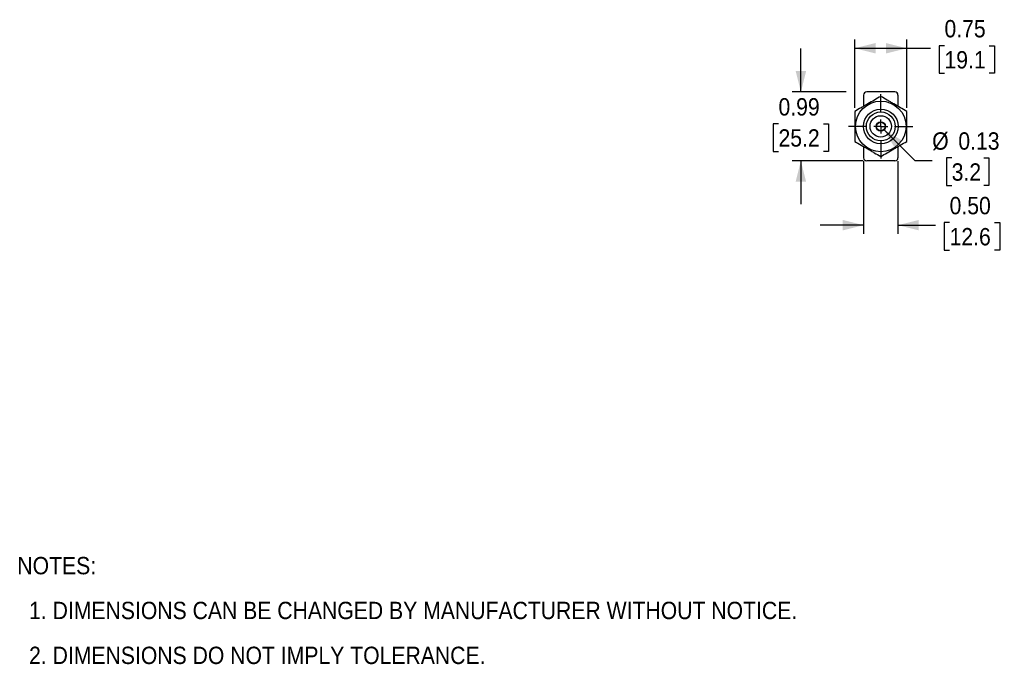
# Model space of a CAD drawing. Header units: inches. Extents: x 0.7 to 40, y 0 to 26.3.
# Tile 1 of 21: x 0.7 to 14.9, y 0.7 to 9.9. Entities that reach past the tile are written whole.
import ezdxf

# ---------------------------------------------------------------- set-up
doc = ezdxf.new("R2010")
doc.units = ezdxf.units.IN
doc.header["$MEASUREMENT"] = 0
doc.linetypes.add('SLD-Center', pattern=[1.45, 0.7, -0.25, 0.25, -0.25])
doc.linetypes.add('SLD-Solid', pattern=[0])
doc.layers.add('CENTER', color=40, linetype='SLD-Center')
doc.layers.add('DIMENSIONS', color=140, linetype='SLD-Solid', lineweight=25)
doc.layers.add('TEXT', color=140, linetype='SLD-Solid', lineweight=25)
doc.styles.add('SLDTEXTSTYLE0', font='GOTHIC.TTF', dxfattribs={"width": 0.913})
doc.dimstyles.new('SLDDIMSTYLE0', dxfattribs={"dimtxt": 0.25, "dimasz": 0.3, "dimexe": 0, "dimexo": 0.0625, "dimgap": 0.0625, "dimtad": 0, "dimtih": 1, "dimtoh": 1, "dimrnd": 1e-09, "dimdsep": 46, "dimtxsty": 'SLDTEXTSTYLE0', "dimsah": 1, "dimcen": 0.09, "dimadec": 0, "dimazin": 2, "dimtfac": 1, "dimtofl": 0, "dimtmove": 0, "dimatfit": 3, "dimfxl": 0, "dimfrac": 2, "dimtolj": 1, "dimtzin": 12, "dimarcsym": 0})
doc.dimstyles.new('SLDDIMSTYLE1', dxfattribs={"dimtxt": 0.25, "dimasz": 0.3, "dimexe": 0, "dimexo": 0.0625, "dimgap": 0.0625, "dimtad": 0, "dimtih": 1, "dimtoh": 1, "dimrnd": 1e-09, "dimdsep": 46, "dimtxsty": 'SLDTEXTSTYLE0', "dimsah": 1, "dimcen": 0.09, "dimadec": 0, "dimazin": 2, "dimtfac": 1, "dimtmove": 0, "dimatfit": 0, "dimfxl": 0, "dimfrac": 2, "dimtolj": 1, "dimtzin": 12, "dimarcsym": 0})
doc.dimstyles.new('SLDDIMSTYLE2', dxfattribs={"dimtxt": 0.25, "dimasz": 0.3, "dimexe": 0, "dimexo": 0.0625, "dimgap": 0.0625, "dimtad": 0, "dimtih": 1, "dimtoh": 1, "dimrnd": 1e-09, "dimzin": 0, "dimdsep": 46, "dimtxsty": 'SLDTEXTSTYLE0', "dimsah": 1, "dimcen": 0.09, "dimadec": 0, "dimazin": 0, "dimtfac": 1, "dimtmove": 0, "dimatfit": 0, "dimfxl": 0, "dimfrac": 2, "dimtolj": 1, "dimtzin": 12, "dimarcsym": 0})
doc.dimstyles.new('SLDDIMSTYLE3', dxfattribs={"dimtxt": 0.25, "dimasz": 0.3, "dimexe": 0, "dimexo": 0.0625, "dimgap": 0.0625, "dimtad": 0, "dimtih": 1, "dimtoh": 1, "dimrnd": 1e-09, "dimdsep": 46, "dimtxsty": 'SLDTEXTSTYLE0', "dimsah": 1, "dimcen": 0, "dimadec": 0, "dimazin": 2, "dimtfac": 1, "dimtofl": 0, "dimtmove": 0, "dimatfit": 3, "dimfxl": 0, "dimfrac": 2, "dimtolj": 1, "dimtzin": 12, "dimarcsym": 0})

# ---------------------------------------------------------------- blocks, each defined once
blk = doc.blocks.new('SW_NOTE_0')
at = {"layer": 'TEXT', "color": 0, "char_height": 0.25, "attachment_point": 1, "style": 'SLDTEXTSTYLE0'}
for s, insert in [('NOTES:', (0, 0.319)), ('  1. DIMENSIONS CAN BE CHANGED BY MANUFACTURER WITHOUT NOTICE.', (0, -0.327)), ('  2. DIMENSIONS DO NOT IMPLY TOLERANCE.', (0, -0.974))]:
    blk.add_mtext(s, dxfattribs=dict(at, insert=insert))
blk = doc.blocks.new('_D')
at = {"layer": 'DIMENSIONS'}
for p, q in [((12.705, 8.676), (12.705, 9.661)), ((13.455, 8.676), (13.455, 9.661)), ((12.705, 9.536), (13.455, 9.536)), ((13.455, 9.536), (13.795, 9.536)), ((13.998, 9.573), (13.922, 9.573)), ((13.922, 9.573), (13.922, 9.176)), ((14.644, 9.573), (14.72, 9.573)), ((14.72, 9.573), (14.72, 9.176)), ((13.922, 9.176), (13.998, 9.176)), ((14.72, 9.176), (14.644, 9.176))]:
    blk.add_line(p, q, dxfattribs=at)
for points in [[(12.705, 9.536), (13.005, 9.461), (13.005, 9.611)], [(13.455, 9.536), (13.155, 9.611), (13.155, 9.461)]]:
    blk.add_solid(points, dxfattribs=at)
at = {"layer": 'DIMENSIONS', "char_height": 0.25, "attachment_point": 1, "style": 'SLDTEXTSTYLE0'}
for s, insert in [('0.75', (13.998, 9.943)), ('19.1', (13.998, 9.495))]:
    blk.add_mtext(s, dxfattribs=dict(at, insert=insert))
blk = doc.blocks.new('_D_1')
at = {"layer": 'DIMENSIONS'}
for p, q in [((11.928, 8.906), (11.928, 9.531)), ((12.58, 8.906), (11.803, 8.906)), ((11.605, 8.446), (11.529, 8.446)), ((11.529, 8.446), (11.529, 8.05)), ((12.252, 8.446), (12.328, 8.446)), ((12.328, 8.446), (12.328, 8.05)), ((11.529, 8.05), (11.605, 8.05)), ((12.328, 8.05), (12.252, 8.05)), ((12.827, 7.913), (11.803, 7.913)), ((11.928, 7.913), (11.928, 7.288))]:
    blk.add_line(p, q, dxfattribs=at)
for points in [[(11.928, 8.906), (12.003, 9.206), (11.853, 9.206)], [(11.928, 7.913), (11.853, 7.613), (12.003, 7.613)]]:
    blk.add_solid(points, dxfattribs=at)
at = {"layer": 'DIMENSIONS', "char_height": 0.25, "attachment_point": 1, "style": 'SLDTEXTSTYLE0'}
for s, insert in [('0.99', (11.605, 8.817)), ('25.2', (11.605, 8.369))]:
    blk.add_mtext(s, dxfattribs=dict(at, insert=insert))
blk = doc.blocks.new('_D_2')
at = {"layer": 'DIMENSIONS'}
for p, q in [((12.832, 7.908), (12.832, 6.862)), ((13.327, 7.908), (13.327, 6.862)), ((12.832, 6.987), (12.207, 6.987)), ((13.327, 6.987), (13.87, 6.987)), ((14.072, 7.024), (13.996, 7.024)), ((13.996, 7.024), (13.996, 6.627)), ((14.719, 7.024), (14.795, 7.024)), ((14.795, 7.024), (14.795, 6.627)), ((13.996, 6.627), (14.072, 6.627)), ((14.795, 6.627), (14.719, 6.627))]:
    blk.add_line(p, q, dxfattribs=at)
for points in [[(12.832, 6.987), (12.532, 7.062), (12.532, 6.912)], [(13.327, 6.987), (13.627, 6.912), (13.627, 7.062)]]:
    blk.add_solid(points, dxfattribs=at)
at = {"layer": 'DIMENSIONS', "char_height": 0.25, "attachment_point": 1, "style": 'SLDTEXTSTYLE0'}
for s, insert in [('0.50', (14.072, 7.394)), ('12.6', (14.072, 6.946))]:
    blk.add_mtext(s, dxfattribs=dict(at, insert=insert))
blk = doc.blocks.new('_D_3')
at = {"layer": 'DIMENSIONS'}
for p, q in [((13.124, 8.365), (13.571, 7.918)), ((14.102, 7.955), (14.026, 7.955)), ((14.026, 7.955), (14.026, 7.558)), ((14.564, 7.955), (14.64, 7.955)), ((14.64, 7.955), (14.64, 7.558)), ((13.571, 7.918), (13.821, 7.918)), ((14.026, 7.558), (14.102, 7.558)), ((14.64, 7.558), (14.564, 7.558))]:
    blk.add_line(p, q, dxfattribs=at)
blk.add_solid([(13.124, 8.365), (13.283, 8.1), (13.389, 8.206)], dxfattribs=at)
at = {"layer": 'DIMENSIONS', "char_height": 0.25, "attachment_point": 1, "style": 'SLDTEXTSTYLE0'}
for s, insert in [('%%c', (13.821, 8.325)), ('0.13', (14.198, 8.325)), ('3.2', (14.102, 7.878))]:
    blk.add_mtext(s, dxfattribs=dict(at, insert=insert))
blk = doc.blocks.new('SW_CENTERMARKSYMBOL_0')
at = {"layer": 'CENTER', "color": 0}
for p, q in [((0, 0.2), (0, 0.464)), ((-0.2, 0), (-0.464, 0)), ((0, 0), (-0.1, 0)), ((0, 0), (0, 0.1)), ((0, 0), (0, -0.1)), ((0, 0), (0.1, 0)), ((0.2, 0), (0.464, 0)), ((0, -0.2), (0, -0.464))]:
    blk.add_line(p, q, dxfattribs=at)

msp = doc.modelspace()

# ---------------------------------------------------------------- linework, layer by layer
for p, q in [((12.832, 8.861), (12.832, 8.7)), ((13.282, 8.906), (12.877, 8.906)), ((13.327, 8.861), (13.327, 8.7)), ((12.832, 8.12), (12.832, 7.958)), ((13.327, 8.12), (13.327, 7.958)), ((13.282, 7.913), (12.877, 7.913))]:
    msp.add_line(p, q)
for radius in [0.364, 0.25, 0.208, 0.154, 0.0675, 0.0625]:
    msp.add_circle((13.08, 8.41), radius)
for centre, start, end in [((12.877, 8.861), 90, 180), ((13.282, 8.861), 0, 90), ((12.877, 7.958), 180, 270), ((13.282, 7.958), 270, 0)]:
    msp.add_arc(centre, 0.045, start, end)
for points, knots in [([(13.08, 8.843), (13.049, 8.825), (13.018, 8.807), (12.956, 8.771), (12.925, 8.753), (12.877, 8.725), (12.861, 8.716), (12.829, 8.698), (12.813, 8.689), (12.766, 8.662), (12.736, 8.644), (12.705, 8.626)], [0, 0, 0, 0, 0.25, 0.25, 0.5, 0.5, 0.625, 0.625, 0.75, 0.75, 1, 1, 1, 1]), ([(13.455, 8.626), (13.424, 8.644), (13.393, 8.662), (13.331, 8.698), (13.3, 8.716), (13.252, 8.743), (13.236, 8.753), (13.204, 8.771), (13.188, 8.78), (13.141, 8.807), (13.111, 8.825), (13.08, 8.843)], [0, 0, 0, 0, 0.25, 0.25, 0.5, 0.5, 0.625, 0.625, 0.75, 0.75, 1, 1, 1, 1]), ([(12.705, 8.626), (12.705, 8.591), (12.705, 8.555), (12.705, 8.483), (12.705, 8.447), (12.705, 8.373), (12.705, 8.336), (12.705, 8.264), (12.705, 8.229), (12.705, 8.193)], [0, 0, 0, 0, 0.25, 0.25, 0.5, 0.5, 0.75, 0.75, 1, 1, 1, 1]), ([(13.455, 8.193), (13.455, 8.229), (13.455, 8.264), (13.455, 8.336), (13.455, 8.373), (13.455, 8.447), (13.455, 8.483), (13.455, 8.555), (13.455, 8.591), (13.455, 8.626)], [0, 0, 0, 0, 0.25, 0.25, 0.5, 0.5, 0.75, 0.75, 1, 1, 1, 1]), ([(12.705, 8.193), (12.735, 8.175), (12.766, 8.158), (12.829, 8.122), (12.86, 8.104), (12.908, 8.076), (12.924, 8.067), (12.956, 8.048), (12.971, 8.039), (13.018, 8.012), (13.049, 7.994), (13.08, 7.977)], [0, 0, 0, 0, 0.25, 0.25, 0.5, 0.5, 0.625, 0.625, 0.75, 0.75, 1, 1, 1, 1]), ([(13.08, 7.977), (13.11, 7.994), (13.141, 8.012), (13.204, 8.048), (13.235, 8.066), (13.283, 8.094), (13.299, 8.103), (13.331, 8.121), (13.346, 8.131), (13.393, 8.158), (13.424, 8.175), (13.455, 8.193)], [0, 0, 0, 0, 0.25, 0.25, 0.5, 0.5, 0.625, 0.625, 0.75, 0.75, 1, 1, 1, 1])]:
    msp.add_open_spline(points, degree=3, knots=knots)

# ---------------------------------------------------------------- block references
at = {"layer": 'CENTER'}
msp.add_blockref('SW_CENTERMARKSYMBOL_0', (13.08, 8.41), dxfattribs=at)
at = {"layer": 'TEXT'}
msp.add_blockref('SW_NOTE_0', (0.631, 1.888), dxfattribs=at)

# ---------------------------------------------------------------- dimensions: what is measured, and where the dimension line sits
at = {"layer": 'DIMENSIONS'}
for base, p1, p2, angle, dimstyle, picture, middle in [((13.455, 9.536), (12.705, 8.626), (13.455, 8.626), 360, 'SLDDIMSTYLE0', '_D', (14.321, 9.536)), ((11.928, 7.913), (12.877, 8.906), (12.877, 7.913), 90, 'SLDDIMSTYLE1', '_D_1', (11.928, 8.41))]:
    dim = msp.add_linear_dim(base=base, p1=p1, p2=p2, angle=angle, dimstyle=dimstyle, dxfattribs=at)
    dim.commit()
    dim.dimension.update_dxf_attribs({"geometry": picture, "text_midpoint": middle, "dimtype": 160})
dim = msp.add_diameter_dim_2p(p1=(13.036, 8.454), p2=(13.124, 8.365), dimstyle='SLDDIMSTYLE3', dxfattribs=at)
dim.commit()
dim.dimension.update_dxf_attribs({"geometry": '_D_3', "text_midpoint": (14.333, 7.918), "dimtype": 163})
dim = msp.add_linear_dim(base=(13.327360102, 6.986995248), p1=(12.832360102, 7.958164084), p2=(13.327360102, 7.958164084), dimstyle='SLDDIMSTYLE2', dxfattribs=at)
dim.commit()
dim.dimension.update_dxf_attribs({"geometry": '_D_2', "text_midpoint": (14.395719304, 6.986995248), "dimtype": 160})

doc.saveas('drawing.dxf')
